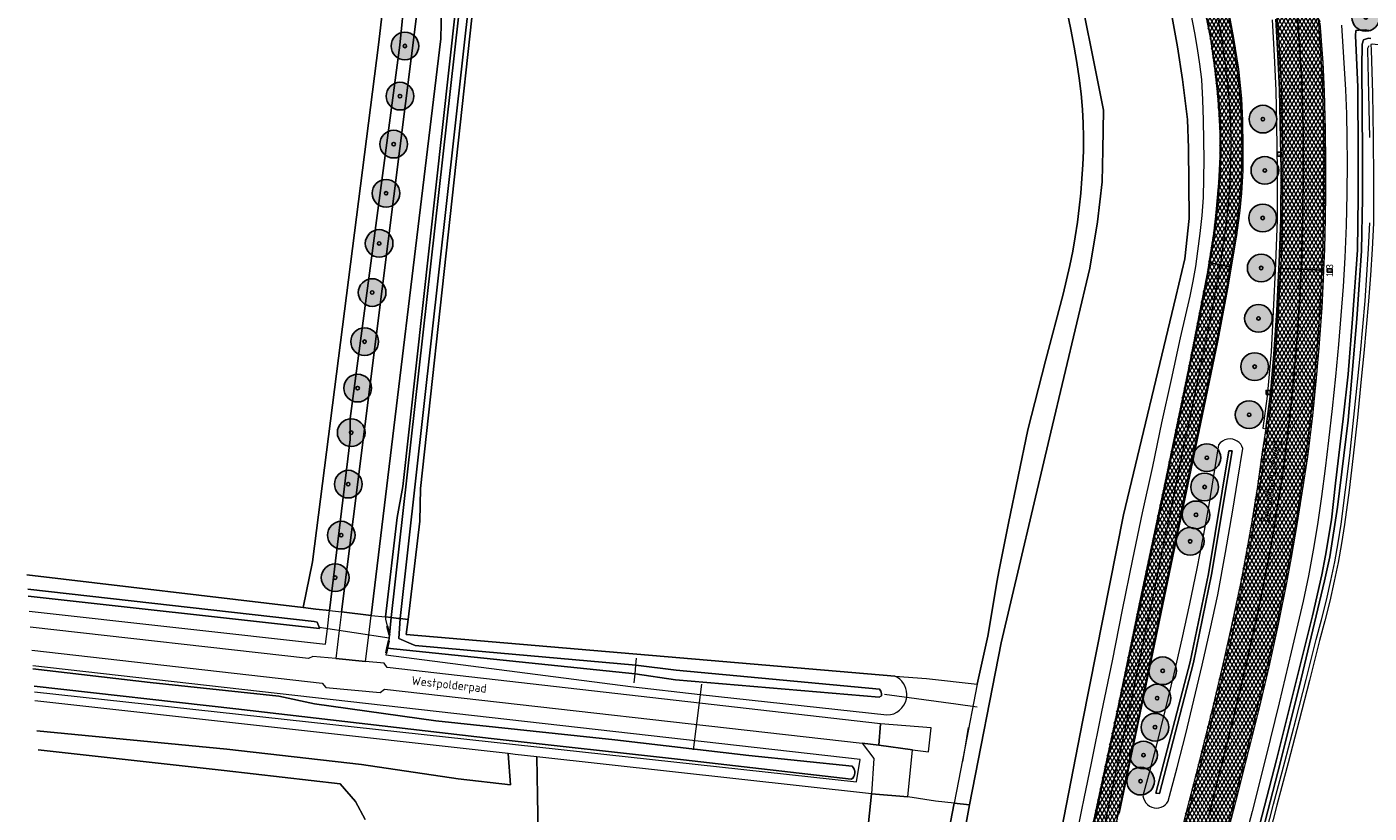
# Model space of a CAD drawing. Header units: metres. Extents: x 101608 to 104514, y 400798 to 405846.
# Tile 8 of 112: x 104215 to 104409, y 401194 to 401307. Entities that reach past the tile are written whole.
import ezdxf
from ezdxf.enums import TextEntityAlignment as Align

# ---------------------------------------------------------------- set-up
doc = ezdxf.new("R2010")
doc.units = ezdxf.units.M
for name, color, linetype, lineweight in [('B-WE-GK-BESCHOEIING-G', 130, 'GK-BESCHOEIING', 35), ('B-WE-GR-BOOM-A', 63, 'Continuous', 25), ('B-WE-GR-BOOM-S', 90, 'Continuous', 25), ('B-WE-GR-BOUWLAND-GV', 80, 'Continuous', 13), ('B-WE-GR-GRAS-GV', 60, 'Continuous', 13), ('B-WE-IE-MEUBILAIR_WEGMEUBILAIR_PAAL-S', 7, 'Continuous', 25), ('B-WE-IE-TERREINAFSCHEIDING_KUNSTMATIG_HEKWERK-G', 20, 'IE-TERREINAFSCHEIDING-KUNSTMATIG', 18), ('B-WE-KW-KUNSTWERK_DUIKER-G', 170, 'Continuous', 18), ('B-WE-KW-KUNSTWERK_STUW-G', 170, 'Continuous', 18), ('B-WE-OG-TERREIN_CULTUURSCHEIDING-GV', 7, 'Continuous', 18), ('B-WE-OG-TERREIN_ERF-GV', 7, 'Continuous', 18), ('B-WE-OG-TERREIN_ONBEGROEID-GV', 7, 'Continuous', 18), ('B-WE-OG-TOPOGRAFIE-T18', 7, 'Continuous', 18), ('B-WE-OG-WATER_GREPPEL-GV', 160, 'Continuous', 18), ('B-WE-OG-WATER_MEER-GV', 140, 'Continuous', 18), ('B-WE-OG-WATER_SLOOT-GV', 120, 'Continuous', 18), ('B-WE-RI-GWA_KOLK-S', 30, 'Continuous', 25), ('B-WE-VH-GESLOTENVERHARDING_ASFALT-A-500', 12, 'Continuous', 18), ('B-WE-VH-KANTVERHARDING-G', 60, 'Continuous', 18), ('B-WE-VH-VERHARDING_ASFALT-GV', 252, 'Continuous', 18), ('B-WE-VH-VERHARDING_BETONSTRAATSTEEN-GV', 252, 'Continuous', 18), ('B-WE-VH-VERHARDING_GESLOTEN-GV', 252, 'Continuous', 18), ('B-WE-VH-VERHARDING_OPEN-GV', 252, 'Continuous', 18), ('B-WE-VW-MARKERING_PICTOGRAM-G', 7, 'Continuous', 18)]:
    doc.layers.add(name, color=color, linetype=linetype, lineweight=lineweight)
doc.layers.add('Label_Puntobject', color=255, linetype='Continuous')
doc.styles.add('NLCS-ISO', font='NLCS-ISO.ttf')
doc.styles.add('NLCS-ISO-ANNOTATIVE-T25', font='NLCS-ISO.ttf', dxfattribs={"height": 2.5})
doc.linetypes.add('GK-BESCHOEIING', pattern='A,30,-5,[1,NLCS.SHX,S=1,R=0,X=0,Y=0],-5', length=40)
doc.linetypes.add('IE-TERREINAFSCHEIDING-KUNSTMATIG', pattern='A,4,[82,NLCS.SHX,S=0.75,R=90,X=0,Y=0],4,-2', length=10)
pattern_1 = [(60, (0, 0), (-0.4330127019, 0.25), []), (120, (0, 0), (-0.4330127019, -0.25), [])]

# ---------------------------------------------------------------- blocks, each defined once
blk = doc.blocks.new('SIE-WEG_PAAL_HECTOMETERPAAL-SO')
at = {"color": 0, "linetype": 'ByBlock', "lineweight": -2}
blk.add_lwpolyline([(-1.44375, -0.94375), (1.44375, -0.94375), (1.44375, 0.94375), (-1.44375, 0.94375)], close=True, dxfattribs=at)
at = {"color": 0, "linetype": 'ByBlock', "lineweight": -2, "style": 'NLCS-ISO'}
blk.add_text('hm', height=1.5, dxfattribs=at).set_placement((0, 0), align=Align.MIDDLE_CENTER)
at = {"style": 'NLCS-ISO'}
blk.add_attdef('WAARDE', (2.13125, -1.69375), '', height=1.5, dxfattribs=at)
blk = doc.blocks.new('SRI-KOLK-SO')
at = {"color": 0, "linetype": 'ByBlock', "lineweight": -2}
blk.add_lwpolyline([(-1.125, -1.125), (1.125, -1.125), (1.125, 1.125), (-1.125, 1.125)], close=True, dxfattribs=at)
at = {"color": 0, "linetype": 'ByBlock', "lineweight": -2, "style": 'NLCS-ISO'}
blk.add_text('k', height=1.5, dxfattribs=at).set_placement((0, 0), align=Align.MIDDLE_CENTER)
blk = doc.blocks.new('SGR-BOOM_01-SO')
at = {"layer": 'B-WE-GR-BOOM-A'}
h = blk.add_hatch(color=256, dxfattribs=at)
h.dxf.hatch_style = 1
edge = h.paths.add_edge_path()
edge.add_arc((0, 0), 2, 0, 360)
at = {"color": 0, "linetype": 'ByBlock', "lineweight": -2}
for radius in [2, 0.25]:
    blk.add_circle((0, 0), radius, dxfattribs=at)

msp = doc.modelspace()

# ---------------------------------------------------------------- hatches: boundary and pattern name
at = {"layer": 'B-WE-VH-GESLOTENVERHARDING_ASFALT-A-500'}
h = msp.add_hatch(dxfattribs=at)
h.set_pattern_fill('AVH-ASFALT-SOD', color=256, scale=0.5, pattern_type=2)
h.set_pattern_definition(pattern_1)
h.paths.add_polyline_path([(104389.77, 401371.905), (104389.495, 401371.822), (104386.674, 401370.973), (104387, 401369.89), (104388.911, 401363.14), (104390.592, 401356.93), (104392.125, 401350.496), (104393.304, 401345.096), (104394.539, 401338.476), (104395.434, 401333.255), (104396.226, 401328.257), (104396.996, 401322.672), (104397.707, 401316.558), (104398.235, 401310.921), (104398.712, 401304.67), (104399.083, 401298.527), (104399.221, 401292.465), (104399.245, 401286.283), (104399.162, 401279.839), (104399.043, 401274.343), (104398.947, 401272.132), (104401.899, 401272.003), (104402.233, 401271.989), (104402.342, 401275.038), (104402.456, 401279.518), (104402.5, 401283.02), (104402.502, 401287.443), (104402.441, 401292.306), (104402.305, 401297.836), (104402.116, 401302.035), (104401.701, 401307.74), (104401.67, 401308.172), (104401.383, 401311.403), (104401.186, 401313.608), (104401.176, 401313.72), (104400.861, 401317.121), (104400.748, 401318.348), (104400.176, 401323.138), (104399.585, 401327.744), (104398.776, 401332.656), (104397.937, 401337.589), (104397.032, 401342.305), (104396.165, 401346.776), (104395.184, 401351.359), (104394.257, 401355.522), (104393.09, 401359.981), (104391.78, 401364.879), (104390.504, 401369.446)])
h = msp.add_hatch(dxfattribs=at)
h.set_pattern_fill('AVH-ASFALT-SOD', color=256, scale=0.5, pattern_type=2)
h.set_pattern_definition(pattern_1)
h.paths.add_polyline_path([(104386.674, 401370.973), (104383.876, 401370.131), (104383.518, 401370.023), (104384.98, 401365.288), (104386.901, 401358.215), (104388.522, 401351.396), (104390.015, 401344.416), (104391.358, 401337.536), (104392.619, 401330.246), (104393.031, 401327.431), (104393.62, 401323.455), (104394.485, 401316.3), (104395.281, 401308.302), (104395.566, 401303.148), (104395.8, 401298.07), (104395.925, 401293.246), (104396.03, 401286.45), (104395.988, 401279.375), (104395.76, 401273.098), (104395.722, 401272.272), (104396.007, 401272.26), (104398.947, 401272.132), (104399.043, 401274.343), (104399.162, 401279.839), (104399.245, 401286.283), (104399.221, 401292.465), (104399.083, 401298.527), (104398.712, 401304.67), (104398.235, 401310.921), (104397.707, 401316.558), (104396.996, 401322.672), (104396.226, 401328.257), (104395.434, 401333.255), (104394.539, 401338.476), (104393.304, 401345.096), (104392.125, 401350.496), (104390.592, 401356.93), (104388.911, 401363.14), (104387, 401369.89)])
h = msp.add_hatch(dxfattribs=at)
h.set_pattern_fill('AVH-ASFALT-SOD', color=256, scale=0.5, pattern_type=2)
h.set_pattern_definition(pattern_1)
h.paths.add_polyline_path([(104368.18, 401365.682), (104367.96, 401365.592), (104366.597, 401365.028), (104365.159, 401364.433), (104365.01, 401364.372), (104366.688, 401360.751), (104370.181, 401352.917), (104375.018, 401342.093), (104376.546, 401338.607), (104378.534, 401333.867), (104380.07, 401329.62), (104381.55, 401324.842), (104383.242, 401317.622), (104384.668, 401311.223), (104385.821, 401305.406), (104386.417, 401301.243), (104386.785, 401297.797), (104387.027, 401294.733), (104387.211, 401291.761), (104387.198, 401288.35), (104387.019, 401284.611), (104386.582, 401279.833), (104386.282, 401277.329), (104385.602, 401273.088), (104385.805, 401273.05), (104387.28, 401272.77), (104388.657, 401272.509), (104388.891, 401272.464), (104389.663, 401277.055), (104390.145, 401280.646), (104390.368, 401283.119), (104390.556, 401286.425), (104390.579, 401289.743), (104390.514, 401293.652), (104390.351, 401296.818), (104389.934, 401301.052), (104389.221, 401305.542), (104388.229, 401310.752), (104386.491, 401318.915), (104385.162, 401324.218), (104384.111, 401328.142), (104381.956, 401334.426), (104378.217, 401343.384), (104372.433, 401356.331)])
h = msp.add_hatch(dxfattribs=at)
h.set_pattern_fill('AVH-ASFALT-SOD', color=256, scale=0.5, pattern_type=2)
h.set_pattern_definition(pattern_1)
h.paths.add_polyline_path([(104388.891, 401272.464), (104388.657, 401272.509), (104387.28, 401272.77), (104385.805, 401273.05), (104385.602, 401273.088), (104385.393, 401271.785), (104382.688, 401258.014), (104379.093, 401240.565), (104375.69, 401224.436), (104372.434, 401208.808), (104369.505, 401195.121), (104369.208, 401193.73), (104366.1, 401179.152), (104365.871, 401178.083), (104366.057, 401178.04), (104367.532, 401177.701), (104369.015, 401177.359), (104369.214, 401177.314), (104372.612, 401193.216), (104372.67, 401193.49), (104376.789, 401213.08), (104380.677, 401231.796), (104383.724, 401246.342), (104386.937, 401261.827), (104388.403, 401269.562)])
h = msp.add_hatch(dxfattribs=at)
h.set_pattern_fill('AVH-ASFALT-SOD', color=256, scale=0.5, pattern_type=2)
h.set_pattern_definition(pattern_1)
h.paths.add_polyline_path([(104398.947, 401272.132), (104396.007, 401272.26), (104395.722, 401272.272), (104395.44, 401266.128), (104395.004, 401259.846), (104394.514, 401254.099), (104393.84, 401249.075), (104393.326, 401245.678), (104392.614, 401240.723), (104391.755, 401235.333), (104391.039, 401231.334), (104390.225, 401226.925), (104388.995, 401221.087), (104387.642, 401214.988), (104386.014, 401208.26), (104383.772, 401199.249), (104381.447, 401190.271), (104380.461, 401186.465), (104377.351, 401174.965), (104377.685, 401174.876), (104380.557, 401174.112), (104382.056, 401179.743), (104385.506, 401192.768), (104389.073, 401206.934), (104390.61, 401213.342), (104391.97, 401219.232), (104393.375, 401225.809), (104394.509, 401231.651), (104395.438, 401237.293), (104396.319, 401243.012), (104397.024, 401248.432), (104397.558, 401253.113), (104397.953, 401257.217), (104398.403, 401262.739), (104398.811, 401268.994)])
h = msp.add_hatch(dxfattribs=at)
h.set_pattern_fill('AVH-ASFALT-SOD', color=256, scale=0.5, pattern_type=2)
h.set_pattern_definition(pattern_1)
h.paths.add_polyline_path([(104402.233, 401271.989), (104401.899, 401272.003), (104398.947, 401272.132), (104398.811, 401268.994), (104398.403, 401262.739), (104397.953, 401257.217), (104397.558, 401253.113), (104397.024, 401248.432), (104396.319, 401243.012), (104395.438, 401237.293), (104394.509, 401231.651), (104393.375, 401225.809), (104391.97, 401219.232), (104390.61, 401213.342), (104389.073, 401206.934), (104385.506, 401192.768), (104382.056, 401179.743), (104380.557, 401174.112), (104383.409, 401173.353), (104383.695, 401173.276), (104386.638, 401184.28), (104389.79, 401196.323), (104392.912, 401208.744), (104394.31, 401214.662), (104395.659, 401220.854), (104396.878, 401226.818), (104397.541, 401230.483), (104398.36, 401235.222), (104399.159, 401240.102), (104399.892, 401245.011), (104400.648, 401250.988), (104401.182, 401256.441), (104401.56, 401260.783), (104401.962, 401266.547), (104402.19, 401270.765)])

# ---------------------------------------------------------------- linework, layer by layer
at = {"layer": 'B-WE-GK-BESCHOEIING-G', "flags": 128}
for points in [[(104267.2, 401219.294), (104266.884, 401220.521)], [(104266.716, 401216.618), (104266.871, 401217.341), (104267.104, 401218.423)]]:
    msp.add_lwpolyline(points, dxfattribs=at)
at = {"layer": 'B-WE-GR-BOUWLAND-GV', "flags": 128}
for points in [[(104214.811, 401227.984), (104254.73, 401223.232), (104256.078, 401229.827), (104265.626, 401304.601), (104267.285, 401319.04)], [(104514.165, 401293.769), (104512.938, 401293.909), (104468.313, 401298.397), (104432.725, 401302.028), (104431.491, 401302.168), (104409.182, 401304.697), (104409.026, 401304.633), (104409.053, 401303.846), (104409.244, 401297.534), (104409.362, 401291.182), (104409.407, 401285.004), (104409.382, 401278.815), (104409.181, 401275.049), (104408.944, 401271.294), (104408.671, 401267.542), (104408.358, 401263.777), (104408.01, 401260.016), (104407.623, 401256.262), (104407.072, 401250.707), (104406.462, 401245.155), (104405.866, 401240.195), (104405.223, 401235.236), (104404.782, 401232.497), (104404.286, 401229.769)]]:
    msp.add_lwpolyline(points, dxfattribs=at)
at = {"layer": 'B-WE-GR-BOUWLAND-GV'}
msp.add_lwpolyline([(104404.286, 401229.769), (104403.734, 401227.053), (104403.087, 401224.179), (104402.378, 401221.32), (104401.61, 401218.485), (104400.154, 401212.691), (104398.667, 401206.899), (104397.065, 401200.787), (104395.433, 401194.688), (104392.318, 401182.431), (104389.105, 401170.046), (104387.387, 401162.652), (104386.158, 401157.574), (104385.206, 401153.64), (104384.769, 401151.788), (104384.606, 401151.1), (104393.742, 401149.746), (104397.589, 401149.351), (104431.615, 401145.934), (104455.968, 401143.558), (104479.34, 401141.362), (104490.372, 401140.085)], dxfattribs=at)
at = {"layer": 'B-WE-GR-GRAS-GV', "flags": 128}
msp.add_lwpolyline([(104280.271, 401319.121), (104271.682, 401240.452), (104271.602, 401235.722), (104269.891, 401221.501), (104269.632, 401219.348), (104340.238, 401213.315), (104344.816, 401212.966), (104352.112, 401212.146), (104353.674, 401219.121), (104354.999, 401227.122), (104355.257, 401228.438), (104356.659, 401235.45), (104358.031, 401242.194), (104359.425, 401248.933), (104362.008, 401258.902), (104364.547, 401268.539), (104365.056, 401270.598), (104365.517, 401272.669), (104365.93, 401274.749), (104366.295, 401276.839), (104366.611, 401278.934), (104366.879, 401281.036), (104367.098, 401283.143), (104367.268, 401285.255), (104367.397, 401287.253), (104367.468, 401289.254), (104367.481, 401291.257), (104367.435, 401293.258), (104367.331, 401295.258), (104367.143, 401297.523), (104366.88, 401299.78), (104366.542, 401302.027), (104366.131, 401304.262), (104365.648, 401306.815), (104365.117, 401309.359)], dxfattribs=at)
at = {"layer": 'B-WE-IE-TERREINAFSCHEIDING_KUNSTMATIG_HEKWERK-G', "flags": 128}
for points in [[(104336.849, 401196.284), (104288.491, 401201.664), (104285.377, 401202.01), (104284.35, 401202.124), (104215.984, 401209.729)], [(104350.827, 401205.897), (104350.341, 401202.916), (104350.023, 401200.964)], [(104309.044, 401037.386), (104314.347, 401061.445), (104340.855, 401181.705), (104335.896, 401182.2), (104335.398, 401182.25), (104335.404, 401182.307), (104336.849, 401196.284)], [(104351.002, 401194.71), (104348.813, 401194.953), (104346.1, 401195.255), (104342.112, 401195.893)]]:
    msp.add_lwpolyline(points, dxfattribs=at)
at = {"layer": 'B-WE-KW-KUNSTWERK_DUIKER-G', "flags": 128}
for points in [[(104267.172, 401218.807), (104257.072, 401220.358)], [(104312.293, 401212.168), (104311.109, 401202.683)], [(104338.728, 401210.727), (104349.035, 401209.322), (104352.11, 401208.902)]]:
    msp.add_lwpolyline(points, dxfattribs=at)
at = {"layer": 'B-WE-KW-KUNSTWERK_STUW-G', "flags": 128}
for points in [[(104267.104, 401218.423), (104267.147, 401218.811), (104267.2, 401219.294)], [(104302.566, 401212.347), (104302.693, 401213.647), (104302.817, 401214.91), (104302.915, 401215.915)]]:
    msp.add_lwpolyline(points, dxfattribs=at)
at = {"layer": 'B-WE-OG-TERREIN_CULTUURSCHEIDING-GV', "flags": 128}
for points in [[(104216.262, 401205.398), (104243.711, 401202.781), (104263.172, 401200.563), (104277.117, 401198.469), (104284.705, 401197.63), (104284.35, 401202.124), (104215.984, 401209.729)], [(104343.671, 401168.152), (104348.813, 401194.953), (104346.1, 401195.255), (104342.112, 401195.893), (104336.849, 401196.284), (104335.404, 401182.307)]]:
    msp.add_lwpolyline(points, dxfattribs=at)
at = {"layer": 'B-WE-OG-TERREIN_CULTUURSCHEIDING-GV'}
msp.add_lwpolyline([(104330.818, 401183.309), (104335.404, 401182.307), (104336.849, 401196.284), (104288.491, 401201.664), (104288.618, 401196.059), (104289.194, 401161.808), (104289.605, 401135.785), (104291.293, 401117.316), (104285.574, 401096.676), (104282.134, 401075.988), (104279.014, 401059.607), (104277.841, 401039.158), (104269.953, 401028.555), (104254.031, 401025.328), (104251.402, 401026.026), (104226.389, 401019.953)], dxfattribs=at)
at = {"layer": 'B-WE-OG-TERREIN_ERF-GV', "flags": 128}
msp.add_lwpolyline([(104260.287, 401222.598), (104264.565, 401222.109), (104274.612, 401305.441), (104274.812, 401314.351), (104273.091, 401323.752), (104269.87, 401323.372), (104271.051, 401315.361), (104271.23, 401309.502)], close=True, dxfattribs=at)
for points in [[(104274.812, 401314.351), (104274.612, 401305.441), (104264.565, 401222.109), (104266.658, 401221.87), (104268.319, 401236.254), (104269.141, 401240.72), (104277.781, 401318.85)], [(104269.421, 401311.891), (104268.713, 401304.525), (104261.545, 401250.562), (104261.553, 401247.553), (104258.548, 401222.796), (104260.287, 401222.598), (104271.23, 401309.502)]]:
    msp.add_lwpolyline(points, dxfattribs=at)
at = {"layer": 'B-WE-OG-TERREIN_ONBEGROEID-GV', "flags": 128}
for points in [[(104288.618, 401196.059), (104288.491, 401201.664), (104285.377, 401202.01), (104284.35, 401202.124), (104284.705, 401197.63), (104277.117, 401198.469), (104263.172, 401200.563), (104243.711, 401202.781), (104216.262, 401205.398)], [(104216.436, 401202.679), (104243.328, 401199.688), (104260.108, 401197.765), (104262.28, 401195.197), (104263.686, 401192.602)], [(104226.389, 401019.953), (104251.402, 401026.026), (104254.031, 401025.328), (104269.953, 401028.555), (104277.841, 401039.158), (104279.014, 401059.607), (104282.134, 401075.988), (104285.574, 401096.676), (104291.293, 401117.316), (104289.605, 401135.785), (104289.194, 401161.808), (104288.618, 401196.059)]]:
    msp.add_lwpolyline(points, dxfattribs=at)
at = {"layer": 'B-WE-OG-WATER_GREPPEL-GV', "flags": 128}
msp.add_lwpolyline([(104262.285, 401459.902), (104260.531, 401458.998), (104259.863, 401458.653), (104262.985, 401407.077), (104267.285, 401319.04), (104265.626, 401304.601), (104256.078, 401229.827), (104254.73, 401223.232), (104256.544, 401223.025), (104258.548, 401222.796), (104261.553, 401247.553), (104261.545, 401250.562), (104268.713, 401304.525), (104269.421, 401311.891), (104269.601, 401320.391), (104268.611, 401324.622), (104262.793, 401454.583)], close=True, dxfattribs=at)
at = {"layer": 'B-WE-OG-WATER_MEER-GV', "flags": 128}
msp.add_lwpolyline([(104263.686, 401192.602), (104262.28, 401195.197), (104260.108, 401197.765), (104243.328, 401199.688), (104216.436, 401202.679)], dxfattribs=at)
at = {"layer": 'B-WE-OG-WATER_SLOOT-GV', "flags": 128}
for points in [[(104326.399, 401503.752), (104330.945, 401475.675), (104335.8, 401445.916), (104340.975, 401414.946), (104343.998, 401400.762), (104345.696, 401393.911), (104347.969, 401386.804), (104352.01, 401376.621), (104354.37, 401370.913), (104357.385, 401364.463), (104368.767, 401343.059), (104375.344, 401326.83), (104377.515, 401319.178), (104380.188, 401309.08), (104381.073, 401304.314), (104381.806, 401299.581), (104382.52, 401293.813), (104382.686, 401289.67), (104382.74, 401279.5), (104382.143, 401273.665), (104380.822, 401268.148), (104373.29, 401236.625), (104367.341, 401206.716), (104362.068, 401179.453)], [(104362.068, 401179.453), (104367.341, 401206.716), (104373.29, 401236.625), (104380.822, 401268.148), (104382.143, 401273.665), (104382.74, 401279.5), (104382.686, 401289.67), (104382.52, 401293.813), (104381.806, 401299.581), (104381.073, 401304.314), (104380.188, 401309.08), (104377.515, 401319.178), (104375.344, 401326.83), (104368.767, 401343.059), (104357.385, 401364.463), (104354.37, 401370.913), (104352.01, 401376.621), (104347.969, 401386.804), (104345.696, 401393.911), (104343.998, 401400.762), (104340.975, 401414.946), (104335.8, 401445.916), (104330.945, 401475.675), (104326.399, 401503.752)], [(104365.117, 401309.359), (104365.648, 401306.815), (104366.131, 401304.262), (104366.542, 401302.027), (104366.88, 401299.78), (104367.143, 401297.523), (104367.331, 401295.258), (104367.435, 401293.258), (104367.481, 401291.257), (104367.468, 401289.254), (104367.397, 401287.253), (104367.268, 401285.255), (104367.098, 401283.143), (104366.879, 401281.036), (104366.611, 401278.934), (104366.295, 401276.839), (104365.93, 401274.749), (104365.517, 401272.669), (104365.056, 401270.598), (104364.547, 401268.539), (104362.008, 401258.902), (104359.425, 401248.933), (104358.031, 401242.194), (104356.659, 401235.45), (104355.257, 401228.438), (104354.999, 401227.122), (104353.674, 401219.121), (104352.112, 401212.146), (104350.341, 401202.916), (104348.813, 401194.953), (104351.002, 401194.71), (104355.591, 401218.135), (104362.792, 401248.576), (104368.393, 401272.293), (104369.515, 401278.979), (104370.212, 401284.766), (104370.299, 401289.387), (104370.361, 401295.141), (104366.095, 401316.564)], [(104366.095, 401316.564), (104370.361, 401295.141), (104370.299, 401289.387), (104370.212, 401284.766), (104369.515, 401278.979), (104368.393, 401272.293), (104362.792, 401248.576), (104355.591, 401218.135), (104351.002, 401194.71), (104349.29, 401185.16)], [(104365.898, 401187.177), (104367.252, 401193.97), (104367.593, 401195.653), (104368.627, 401200.76), (104370.15, 401208.16), (104371.697, 401215.556), (104373.128, 401222.91), (104374.62, 401230.253), (104376.033, 401236.937), (104377.496, 401243.61), (104378.825, 401249.917), (104380.19, 401256.217), (104381.529, 401262.234), (104382.9, 401268.243), (104383.324, 401270.398), (104383.7, 401272.562), (104384.029, 401274.734), (104384.358, 401277.326), (104384.619, 401279.926), (104384.813, 401282.531), (104384.882, 401285.279), (104384.911, 401288.027), (104384.9, 401290.776), (104384.845, 401293.704), (104384.744, 401296.632), (104384.599, 401299.557), (104384.305, 401301.812), (104383.965, 401304.06), (104383.579, 401306.301), (104383.039, 401309.062)], [(104404.757, 401307.423), (104405.369, 401298.067), (104405.481, 401294.591), (104405.55, 401291.114), (104405.574, 401287.637), (104405.539, 401283.041), (104405.427, 401278.446), (104405.238, 401273.854), (104404.988, 401269.649), (104404.691, 401265.447), (104404.347, 401261.249), (104403.913, 401256.625), (104403.421, 401252.007), (104402.872, 401247.395), (104402.425, 401243.334), (104401.901, 401239.282), (104401.298, 401235.241), (104400.675, 401231.532), (104399.986, 401227.835), (104399.232, 401224.15), (104397.518, 401216.789), (104395.76, 401209.438), (104393.833, 401201.598), (104391.855, 401193.771), (104389.988, 401186.638)], [(104389.816, 401179.833), (104395.378, 401201.214), (104400.593, 401222.017), (104401.909, 401227.96), (104402.474, 401230.742), (104403.305, 401235.928), (104403.912, 401241.207), (104405.017, 401250.508), (104405.727, 401256.952), (104406.376, 401264.983), (104407.06, 401274.895), (104407.203, 401282.55), (104407.162, 401288.827), (104407.139, 401298.503), (104406.779, 401305.873), (104406.839, 401306.665), (104407.316, 401306.724), (104408.2, 401306.753), (104408.96, 401306.609)], [(104408.96, 401306.609), (104408.2, 401306.753), (104407.316, 401306.724), (104406.839, 401306.665), (104406.779, 401305.873), (104407.139, 401298.503), (104407.162, 401288.827), (104407.203, 401282.55), (104407.06, 401274.895), (104406.376, 401264.983), (104405.727, 401256.952), (104405.017, 401250.508), (104403.912, 401241.207), (104403.305, 401235.928), (104402.474, 401230.742), (104401.909, 401227.96), (104400.593, 401222.017), (104395.378, 401201.214), (104389.816, 401179.833)], [(104408.997, 401305.503), (104408.676, 401305.543), (104407.947, 401305.33), (104407.753, 401304.677), (104407.714, 401301.369), (104407.796, 401288.793), (104407.813, 401282.426), (104407.648, 401274.816), (104406.965, 401264.995), (104405.739, 401250.336), (104404.212, 401237.744), (104403.08, 401230.56), (104402.313, 401227.085), (104398.966, 401212.918), (104395.955, 401200.943), (104390.41, 401179.477)], [(104390.41, 401179.477), (104395.955, 401200.943), (104398.966, 401212.918), (104402.313, 401227.085), (104403.08, 401230.56), (104404.212, 401237.744), (104405.739, 401250.336), (104406.965, 401264.995), (104407.648, 401274.816), (104407.813, 401282.426), (104407.796, 401288.793), (104407.714, 401301.369), (104407.753, 401304.677), (104407.947, 401305.33), (104408.676, 401305.543), (104408.997, 401305.503)], [(104408.862, 401291.176), (104408.744, 401297.522), (104408.552, 401303.867), (104408.577, 401304.087), (104408.658, 401304.293), (104408.791, 401304.471)], [(104391.834, 401182.555), (104394.949, 401194.814), (104396.582, 401200.915), (104398.183, 401207.025), (104399.669, 401212.814), (104401.126, 401218.611), (104401.894, 401221.445), (104402.6, 401224.294), (104403.245, 401227.158), (104403.795, 401229.864), (104404.289, 401232.581), (104404.728, 401235.308), (104405.37, 401240.257), (104405.965, 401245.212), (104406.575, 401250.759), (104407.126, 401256.312), (104407.512, 401260.065), (104407.86, 401263.821), (104408.172, 401267.581), (104408.445, 401271.328), (104408.682, 401275.078), (104408.882, 401278.829)], [(104214.945, 401225.902), (104256.315, 401221.234)], [(104215.009, 401224.903), (104257.074, 401220.194), (104257.072, 401220.358), (104257.071, 401220.422), (104256.776, 401221.131), (104256.315, 401221.234), (104214.945, 401225.902)], [(104215.15, 401222.709), (104257.958, 401217.938), (104258.23, 401220.18), (104258.548, 401222.796), (104256.544, 401223.025), (104254.73, 401223.232)], [(104269.632, 401219.348), (104269.891, 401221.501), (104268.752, 401221.632), (104268.577, 401218.739), (104270.366, 401217.988), (104270.91, 401217.76), (104278.429, 401217.089), (104302.817, 401214.91), (104308.648, 401214.174), (104337.992, 401211.415), (104338.219, 401211.15), (104338.324, 401210.808), (104338.283, 401210.464), (104337.968, 401210.26), (104308.522, 401212.796), (104302.693, 401213.647), (104266.871, 401217.341), (104266.716, 401216.618), (104266.667, 401216.389), (104302.035, 401211.804), (104312.108, 401210.685), (104339.09, 401207.707)], [(104340.238, 401213.315), (104269.632, 401219.348)], [(104215.899, 401211.046), (104334.683, 401198.035), (104335.238, 401201.271), (104215.658, 401214.792)], [(104215.687, 401214.352), (104232.643, 401212.382), (104251.208, 401210.439), (104256.389, 401209.305), (104273.928, 401206.877), (104299.779, 401204.124), (104319.154, 401201.858), (104334.049, 401200.293)], [(104334.049, 401200.293), (104319.154, 401201.858), (104299.779, 401204.124), (104273.928, 401206.877), (104256.389, 401209.305), (104251.208, 401210.439), (104232.643, 401212.382), (104215.687, 401214.352)], [(104333.941, 401198.404), (104309.709, 401201.21), (104281.916, 401204.286), (104245.001, 401208.604), (104215.847, 401211.849)], [(104215.847, 401211.849), (104245.001, 401208.604), (104281.916, 401204.286), (104309.709, 401201.21), (104333.941, 401198.404)], [(104341.918, 401210.05), (104341.956, 401210.287), (104341.976, 401210.73)], [(104351.002, 401194.71), (104348.813, 401194.953), (104343.671, 401168.152), (104337.951, 401144.46), (104331.375, 401113.138), (104316.55, 401042.532), (104310.237, 401003.938), (104310.018, 401003.242), (104309.745, 401002.566)], [(104309.743, 400999.273), (104310.825, 401000.845), (104311.771, 401002.502), (104312.456, 401006.194), (104315.87, 401029.05), (104318.48, 401042.85), (104321.87, 401058.7), (104325.38, 401075.99), (104328.88, 401092.88), (104332.22, 401108.49), (104343.8, 401160.61), (104346.65, 401172.62), (104349.29, 401185.16), (104351.002, 401194.71)]]:
    msp.add_lwpolyline(points, dxfattribs=at)
for points in [[(104278.979, 401323.896), (104277.781, 401318.85), (104269.141, 401240.72), (104268.319, 401236.254), (104266.658, 401221.87), (104267.477, 401221.777), (104278.315, 401318.948), (104279.287, 401322.447), (104279.874, 401322.279), (104279.967, 401322.253), (104268.752, 401221.632), (104269.891, 401221.501), (104271.602, 401235.722), (104271.682, 401240.452), (104280.271, 401319.121), (104281.083, 401322.95)], [(104267.477, 401221.777), (104268.515, 401221.659), (104268.752, 401221.632), (104279.967, 401322.253), (104279.874, 401322.279), (104279.287, 401322.447), (104278.315, 401318.948)], [(104387.001, 401246.76), (104386.291, 401242.272), (104385.531, 401237.792), (104384.72, 401233.322), (104383.858, 401228.86), (104382.812, 401223.776), (104381.7, 401218.706), (104380.523, 401213.651), (104379.248, 401208.327), (104377.921, 401203.015), (104377.015, 401199.51), (104376.086, 401196.01), (104376.156, 401195.656), (104376.29, 401195.321), (104376.484, 401195.016), (104376.729, 401194.752), (104377.019, 401194.537), (104377.344, 401194.379), (104377.692, 401194.283), (104378.037, 401194.252), (104378.382, 401194.283), (104378.716, 401194.374), (104379.029, 401194.522), (104379.311, 401194.723), (104379.553, 401194.97), (104379.748, 401195.256), (104381.026, 401200.112), (104382.261, 401204.979), (104383.453, 401209.857), (104384.644, 401214.925), (104385.788, 401220.004), (104386.886, 401225.093), (104388.009, 401231.199), (104389.074, 401237.315), (104389.813, 401241.776), (104390.52, 401246.242), (104390.388, 401246.554), (104390.206, 401246.84), (104389.977, 401247.09), (104389.709, 401247.297), (104389.41, 401247.456), (104389.088, 401247.562), (104388.696, 401247.614), (104388.302, 401247.587), (104387.921, 401247.483), (104387.568, 401247.305), (104387.257, 401247.061)], [(104388.956, 401245.894), (104385.988, 401228.023), (104383.408, 401215.306), (104378.452, 401196.36), (104377.945, 401196.399), (104382.926, 401215.392), (104385.542, 401228.091), (104388.506, 401245.882)], [(104388.956, 401245.894), (104388.506, 401245.882), (104385.542, 401228.091), (104382.926, 401215.392), (104377.945, 401196.399), (104378.452, 401196.36), (104383.408, 401215.306), (104385.988, 401228.023)], [(104267.477, 401221.777), (104266.658, 401221.87), (104266.621, 401221.544), (104266.884, 401220.521), (104267.2, 401219.294)], [(104278.429, 401217.089), (104270.91, 401217.76), (104270.366, 401217.988), (104268.577, 401218.739), (104268.752, 401221.632), (104268.515, 401221.659), (104267.477, 401221.777), (104267.2, 401219.294), (104267.147, 401218.811), (104267.104, 401218.423), (104266.871, 401217.341), (104302.693, 401213.647), (104308.522, 401212.796), (104337.968, 401210.26), (104338.283, 401210.464), (104338.324, 401210.808), (104338.219, 401211.15), (104337.992, 401211.415), (104308.648, 401214.174), (104302.817, 401214.91)]]:
    msp.add_lwpolyline(points, close=True, dxfattribs=at)
at = {"layer": 'B-WE-OG-WATER_SLOOT-GV'}
for points in [[(104254.73, 401223.232), (104214.811, 401227.984)], [(104256.315, 401221.234), (104256.776, 401221.131), (104257.071, 401220.422), (104257.072, 401220.358), (104257.074, 401220.194), (104215.009, 401224.903)]]:
    msp.add_lwpolyline(points, dxfattribs=at)
for points in [[(104341.976, 401210.73, 0.2879538), (104340.238, 401213.315)], [(104339.09, 401207.707, 0.3517765), (104341.918, 401210.05)], [(104334.049, 401200.293, -0.47917), (104333.941, 401198.404)], [(104333.941, 401198.404, 0.47917), (104334.049, 401200.293)]]:
    msp.add_lwpolyline(points, format="xyb", dxfattribs=at)
at = {"layer": 'B-WE-VH-KANTVERHARDING-G', "flags": 128}
for points in [[(104384.668, 401311.223), (104385.821, 401305.406), (104386.417, 401301.243), (104386.785, 401297.797), (104387.027, 401294.733), (104387.211, 401291.761), (104387.198, 401288.35), (104387.019, 401284.611), (104386.582, 401279.833), (104386.282, 401277.329), (104385.602, 401273.088), (104385.805, 401273.05), (104387.28, 401272.77), (104388.657, 401272.509), (104388.891, 401272.464), (104389.663, 401277.055), (104390.145, 401280.646), (104390.368, 401283.119), (104390.556, 401286.425), (104390.579, 401289.743), (104390.514, 401293.652), (104390.351, 401296.818), (104389.934, 401301.052), (104389.221, 401305.542), (104388.229, 401310.752)], [(104395.281, 401308.302), (104395.566, 401303.148), (104395.8, 401298.07), (104395.925, 401293.246), (104396.03, 401286.45), (104395.988, 401279.375), (104395.76, 401273.098), (104395.722, 401272.272), (104396.007, 401272.26), (104398.947, 401272.132), (104399.043, 401274.343), (104399.162, 401279.839), (104399.245, 401286.283), (104399.221, 401292.465), (104399.083, 401298.527), (104398.712, 401304.67), (104398.235, 401310.921)], [(104398.235, 401310.921), (104398.712, 401304.67), (104399.083, 401298.527), (104399.221, 401292.465), (104399.245, 401286.283), (104399.162, 401279.839), (104399.043, 401274.343), (104398.947, 401272.132), (104401.899, 401272.003), (104402.233, 401271.989), (104402.342, 401275.038), (104402.456, 401279.518), (104402.5, 401283.02), (104402.502, 401287.443), (104402.441, 401292.306), (104402.305, 401297.836), (104402.116, 401302.035), (104401.701, 401307.74)], [(104372.67, 401193.49), (104376.789, 401213.08), (104380.677, 401231.796), (104383.724, 401246.342), (104386.937, 401261.827), (104388.403, 401269.562), (104388.891, 401272.464), (104388.657, 401272.509), (104387.28, 401272.77), (104385.805, 401273.05), (104385.602, 401273.088), (104385.393, 401271.785), (104382.688, 401258.014), (104379.093, 401240.565), (104375.69, 401224.436), (104372.434, 401208.808), (104369.505, 401195.121), (104369.208, 401193.73), (104366.1, 401179.152)], [(104385.506, 401192.768), (104389.073, 401206.934), (104390.61, 401213.342), (104391.97, 401219.232), (104393.375, 401225.809), (104394.509, 401231.651), (104395.438, 401237.293), (104396.319, 401243.012), (104397.024, 401248.432), (104397.558, 401253.113), (104397.953, 401257.217), (104398.403, 401262.739), (104398.811, 401268.994), (104398.947, 401272.132), (104396.007, 401272.26), (104395.722, 401272.272), (104395.44, 401266.128), (104395.004, 401259.846), (104394.514, 401254.099), (104393.84, 401249.075), (104393.326, 401245.678), (104392.614, 401240.723), (104391.755, 401235.333), (104391.039, 401231.334), (104390.225, 401226.925), (104388.995, 401221.087), (104387.642, 401214.988), (104386.014, 401208.26), (104383.772, 401199.249), (104381.447, 401190.271)], [(104386.638, 401184.28), (104389.79, 401196.323), (104392.912, 401208.744), (104394.31, 401214.662), (104395.659, 401220.854), (104396.878, 401226.818), (104397.541, 401230.483), (104398.36, 401235.222), (104399.159, 401240.102), (104399.892, 401245.011), (104400.648, 401250.988), (104401.182, 401256.441), (104401.56, 401260.783), (104401.962, 401266.547), (104402.19, 401270.765), (104402.233, 401271.989), (104401.899, 401272.003), (104398.947, 401272.132), (104398.811, 401268.994), (104398.403, 401262.739), (104397.953, 401257.217), (104397.558, 401253.113), (104397.024, 401248.432), (104396.319, 401243.012), (104395.438, 401237.293), (104394.509, 401231.651), (104393.375, 401225.809), (104391.97, 401219.232), (104390.61, 401213.342), (104389.073, 401206.934), (104385.506, 401192.768)]]:
    msp.add_lwpolyline(points, dxfattribs=at)
at = {"layer": 'B-WE-VH-VERHARDING_ASFALT-GV', "flags": 128}
for points in [[(104384.668, 401311.223), (104385.821, 401305.406), (104386.417, 401301.243), (104386.785, 401297.797), (104387.027, 401294.733), (104387.211, 401291.761), (104387.198, 401288.35), (104387.019, 401284.611), (104386.582, 401279.833), (104386.282, 401277.329), (104385.602, 401273.088), (104385.805, 401273.05), (104387.28, 401272.77), (104388.657, 401272.509), (104388.891, 401272.464), (104389.663, 401277.055), (104390.145, 401280.646), (104390.368, 401283.119), (104390.556, 401286.425), (104390.579, 401289.743), (104390.514, 401293.652), (104390.351, 401296.818), (104389.934, 401301.052), (104389.221, 401305.542), (104388.229, 401310.752)], [(104395.281, 401308.302), (104395.566, 401303.148), (104395.8, 401298.07), (104395.925, 401293.246), (104396.03, 401286.45), (104395.988, 401279.375), (104395.76, 401273.098), (104395.722, 401272.272), (104396.007, 401272.26), (104398.947, 401272.132), (104399.043, 401274.343), (104399.162, 401279.839), (104399.245, 401286.283), (104399.221, 401292.465), (104399.083, 401298.527), (104398.712, 401304.67), (104398.235, 401310.921)], [(104398.235, 401310.921), (104398.712, 401304.67), (104399.083, 401298.527), (104399.221, 401292.465), (104399.245, 401286.283), (104399.162, 401279.839), (104399.043, 401274.343), (104398.947, 401272.132), (104401.899, 401272.003), (104402.233, 401271.989), (104402.342, 401275.038), (104402.456, 401279.518), (104402.5, 401283.02), (104402.502, 401287.443), (104402.441, 401292.306), (104402.305, 401297.836), (104402.116, 401302.035), (104401.701, 401307.74)], [(104372.67, 401193.49), (104376.789, 401213.08), (104380.677, 401231.796), (104383.724, 401246.342), (104386.937, 401261.827), (104388.403, 401269.562), (104388.891, 401272.464), (104388.657, 401272.509), (104387.28, 401272.77), (104385.805, 401273.05), (104385.602, 401273.088), (104385.393, 401271.785), (104382.688, 401258.014), (104379.093, 401240.565), (104375.69, 401224.436), (104372.434, 401208.808), (104369.505, 401195.121), (104369.208, 401193.73), (104366.1, 401179.152)], [(104385.506, 401192.768), (104389.073, 401206.934), (104390.61, 401213.342), (104391.97, 401219.232), (104393.375, 401225.809), (104394.509, 401231.651), (104395.438, 401237.293), (104396.319, 401243.012), (104397.024, 401248.432), (104397.558, 401253.113), (104397.953, 401257.217), (104398.403, 401262.739), (104398.811, 401268.994), (104398.947, 401272.132), (104396.007, 401272.26), (104395.722, 401272.272), (104395.44, 401266.128), (104395.004, 401259.846), (104394.514, 401254.099), (104393.84, 401249.075), (104393.326, 401245.678), (104392.614, 401240.723), (104391.755, 401235.333), (104391.039, 401231.334), (104390.225, 401226.925), (104388.995, 401221.087), (104387.642, 401214.988), (104386.014, 401208.26), (104383.772, 401199.249), (104381.447, 401190.271)], [(104386.638, 401184.28), (104389.79, 401196.323), (104392.912, 401208.744), (104394.31, 401214.662), (104395.659, 401220.854), (104396.878, 401226.818), (104397.541, 401230.483), (104398.36, 401235.222), (104399.159, 401240.102), (104399.892, 401245.011), (104400.648, 401250.988), (104401.182, 401256.441), (104401.56, 401260.783), (104401.962, 401266.547), (104402.19, 401270.765), (104402.233, 401271.989), (104401.899, 401272.003), (104398.947, 401272.132), (104398.811, 401268.994), (104398.403, 401262.739), (104397.953, 401257.217), (104397.558, 401253.113), (104397.024, 401248.432), (104396.319, 401243.012), (104395.438, 401237.293), (104394.509, 401231.651), (104393.375, 401225.809), (104391.97, 401219.232), (104390.61, 401213.342), (104389.073, 401206.934), (104385.506, 401192.768)]]:
    msp.add_lwpolyline(points, dxfattribs=at)
at = {"layer": 'B-WE-VH-VERHARDING_BETONSTRAATSTEEN-GV', "flags": 128}
msp.add_lwpolyline([(104394.748, 401308.192), (104395.034, 401303.038), (104395.267, 401297.96), (104395.392, 401293.136), (104395.498, 401286.34), (104395.455, 401279.265), (104395.227, 401272.988), (104394.907, 401266.018), (104394.599, 401260.187), (104394.026, 401253.818), (104393.403, 401249.151), (104393.84, 401249.075), (104394.514, 401254.099), (104395.004, 401259.846), (104395.44, 401266.128), (104395.722, 401272.272), (104395.76, 401273.098), (104395.988, 401279.375), (104396.03, 401286.45), (104395.925, 401293.246), (104395.8, 401298.07), (104395.566, 401303.148), (104395.281, 401308.302)], dxfattribs=at)
at = {"layer": 'B-WE-VH-VERHARDING_GESLOTEN-GV', "flags": 128}
msp.add_lwpolyline([(104215.513, 401217.057), (104257.486, 401212.295), (104258.014, 401211.694), (104265.868, 401210.955), (104266.502, 401211.432), (104335.488, 401203.624), (104337.896, 401203.351), (104338.139, 401206.448), (104266.896, 401214.549), (104266.436, 401215.191), (104263.762, 401215.449), (104259.439, 401215.865), (104256.145, 401216.182), (104255.524, 401215.847), (104215.299, 401220.382)], dxfattribs=at)
at = {"layer": 'B-WE-VH-VERHARDING_OPEN-GV', "flags": 128}
for points in [[(104264.221, 401219.26), (104264.565, 401222.109), (104260.287, 401222.598), (104259.949, 401219.916), (104259.439, 401215.865), (104263.762, 401215.449)], [(104338.139, 401206.448), (104337.896, 401203.351), (104342.783, 401202.648), (104345.104, 401202.363), (104345.488, 401205.844)], [(104342.783, 401202.648), (104337.896, 401203.351), (104335.488, 401203.624), (104337.213, 401201.418), (104336.849, 401196.284), (104342.112, 401195.893)]]:
    msp.add_lwpolyline(points, close=True, dxfattribs=at)
at = {"layer": 'B-WE-VW-MARKERING_PICTOGRAM-G', "flags": 128}
for points in [[(104389.495, 401371.822), (104390.757, 401367.596), (104391.881, 401363.568), (104393.041, 401359.244), (104394.125, 401354.917), (104394.974, 401351.339), (104395.869, 401347.034), (104396.683, 401342.963), (104397.445, 401338.767), (104398.227, 401334.41), (104398.93, 401330.059), (104399.56, 401325.566), (104400.219, 401320.659), (104400.259, 401320.292), (104400.617, 401317.017), (104400.965, 401313.589), (104401.364, 401309.033), (104401.748, 401303.592), (104402.007, 401297.958), (104402.139, 401294.035), (104402.214, 401288.71), (104402.189, 401282.661), (104402.057, 401275.485), (104401.899, 401272.003)], [(104396.007, 401272.26), (104396.077, 401273.544), (104396.174, 401276.413), (104396.273, 401282.078), (104396.33, 401288.651), (104396.208, 401294.966), (104396.126, 401297.995), (104395.844, 401303.731), (104395.586, 401307.528), (104395.051, 401313.243), (104394.555, 401317.979), (104393.901, 401323.694), (104392.888, 401330.56), (104392.491, 401333.155), (104391.505, 401338.706), (104390.688, 401342.953), (104389.811, 401347.222), (104388.66, 401352.402), (104387.785, 401355.929), (104386.868, 401359.637), (104385.599, 401364.201), (104384.456, 401368.264), (104383.876, 401370.131)], [(104366.323, 401179.282), (104369.606, 401194.566), (104372.755, 401209.492), (104375.914, 401224.517), (104379.316, 401240.724), (104382.235, 401254.783), (104384.117, 401264.094), (104385.613, 401271.805), (104385.805, 401273.05), (104386.515, 401277.655), (104386.889, 401281.03), (104387.198, 401284.777), (104387.378, 401288.566), (104387.353, 401292.037), (104387.226, 401294.858), (104386.928, 401298.204), (104386.482, 401301.752), (104385.902, 401305.714), (104384.78, 401311.53)], [(104388.094, 401310.575), (104389.008, 401305.505), (104389.696, 401300.799), (104390.114, 401296.76), (104390.295, 401293.577), (104390.374, 401289.031), (104390.289, 401285.521), (104390.096, 401282.795), (104389.837, 401280.372), (104389.404, 401277.098), (104388.657, 401272.509), (104388.194, 401269.663), (104386.696, 401261.812), (104384.491, 401251.092), (104382.441, 401241.313), (104380.346, 401231.224), (104378.123, 401220.606), (104376.34, 401211.867), (104374.037, 401200.667), (104371.049, 401186.76)], [(104398.235, 401310.921), (104398.712, 401304.67)], [(104387.261, 401272.64), (104387.28, 401272.77), (104387.691, 401275.534), (104388.128, 401278.444), (104388.42, 401281.53), (104388.681, 401284.486), (104388.796, 401287.474), (104388.845, 401290.367), (104388.775, 401293.438), (104388.592, 401296.352), (104388.29, 401299.432), (104387.954, 401302.239), (104387.515, 401305.228), (104386.978, 401308.17)], [(104398.712, 401304.67), (104399.083, 401298.527)], [(104399.083, 401298.527), (104399.221, 401292.465)], [(104399.221, 401292.465), (104399.245, 401286.283)], [(104399.245, 401286.283), (104399.162, 401279.839)], [(104399.162, 401279.839), (104399.043, 401274.343)], [(104399.043, 401274.343), (104398.947, 401272.132)], [(104367.507, 401177.585), (104367.532, 401177.701), (104368.395, 401181.729), (104370.284, 401190.538), (104371.515, 401196.409), (104372.81, 401202.258), (104374.024, 401208.066), (104375.843, 401216.653), (104377.735, 401225.74), (104380.091, 401237.311), (104381.927, 401246.237), (104383.177, 401252.056), (104384.973, 401260.74), (104386.169, 401266.737), (104386.707, 401269.613), (104387.261, 401272.64)], [(104377.685, 401174.876), (104378.602, 401178.31), (104380.373, 401184.983), (104383.256, 401195.759), (104384.944, 401202.352), (104386.52, 401208.719), (104387.773, 401213.9), (104389.004, 401219.338), (104389.959, 401223.696), (104391.026, 401228.918), (104391.805, 401233.282), (104392.778, 401239.135), (104393.648, 401244.86), (104394.205, 401249.299), (104394.927, 401256.081), (104395.384, 401261.739), (104395.708, 401266.791), (104396.007, 401272.26)], [(104401.899, 401272.003), (104401.836, 401270.614), (104401.555, 401265.07), (104401.214, 401260.559), (104400.836, 401256.221), (104400.574, 401253.439), (104400.191, 401249.99), (104399.753, 401246.472), (104399.085, 401241.687), (104398.245, 401236.093), (104397.283, 401230.735), (104396.41, 401225.991), (104395.507, 401221.459), (104394.732, 401217.977), (104393.647, 401213.211), (104392.014, 401206.401), (104389.609, 401196.786), (104387.175, 401187.292), (104384.799, 401178.53), (104383.409, 401173.353)], [(104398.947, 401272.132), (104398.811, 401268.994)], [(104398.811, 401268.994), (104398.403, 401262.739)], [(104398.403, 401262.739), (104397.953, 401257.217)], [(104397.953, 401257.217), (104397.558, 401253.113)], [(104397.558, 401253.113), (104397.024, 401248.432)], [(104397.024, 401248.432), (104396.319, 401243.012)], [(104396.319, 401243.012), (104395.438, 401237.293)], [(104395.438, 401237.293), (104394.509, 401231.651)], [(104394.509, 401231.651), (104393.375, 401225.809)], [(104393.375, 401225.809), (104391.97, 401219.232)], [(104391.97, 401219.232), (104390.61, 401213.342)], [(104390.61, 401213.342), (104389.073, 401206.934)], [(104389.073, 401206.934), (104385.506, 401192.768)]]:
    msp.add_lwpolyline(points, dxfattribs=at)

# ---------------------------------------------------------------- block references
at = {"layer": 'B-WE-GR-BOOM-S'}
for p in [(104408.28, 401308.557), (104269.437, 401304.411), (104268.724, 401297.165), (104393.413, 401293.839), (104267.818, 401290.225), (104393.694, 401286.429), (104266.716, 401283.128), (104393.388, 401279.558), (104265.717, 401275.875), (104393.167, 401272.327), (104264.703, 401268.775), (104392.775, 401265.036), (104263.612, 401261.678), (104392.221, 401258.065), (104262.605, 401254.958), (104391.421, 401251.108), (104261.678, 401248.525), (104385.316, 401244.894), (104261.253, 401241.076), (104384.99, 401240.66), (104383.748, 401236.632), (104260.24, 401233.7), (104382.903, 401232.81), (104259.362, 401227.56), (104378.931, 401214.088), (104378.126, 401210.135), (104377.824, 401205.935), (104376.161, 401201.904), (104375.738, 401198.142)]:
    msp.add_blockref('SGR-BOOM_01-SO', p, dxfattribs=at)
at = {"layer": 'B-WE-IE-MEUBILAIR_WEGMEUBILAIR_PAAL-S', "xscale": 0.25, "yscale": 0.25, "zscale": 0.25}
msp.add_blockref('SIE-WEG_PAAL_HECTOMETERPAAL-SO', (104403.06, 401271.953), dxfattribs=at)
at = {"layer": 'B-WE-RI-GWA_KOLK-S', "xscale": 0.25, "yscale": 0.25, "zscale": 0.25}
for p in [(104395.766, 401288.764), (104394.159, 401254.338)]:
    msp.add_blockref('SRI-KOLK-SO', p, dxfattribs=at)

# ---------------------------------------------------------------- texts
at = {"layer": 'B-WE-OG-TOPOGRAFIE-T18', "style": 'NLCS-ISO-ANNOTATIVE-T25'}
for s, rotation, p in [('Zevenbergseweg', 82.8, (104394.699, 401241.427)), ('Westpolderpad', 353.8, (104275.816, 401211.932))]:
    msp.add_text(s, height=1.25, rotation=rotation, dxfattribs=at).set_placement(p, align=Align.MIDDLE)
at = {"layer": 'Label_Puntobject', "lineweight": 25}
msp.add_text('1.3', height=1, rotation=90, dxfattribs=at).set_placement((104403.06, 401271.953, 1.384), align=Align.MIDDLE)

doc.saveas('drawing.dxf')
